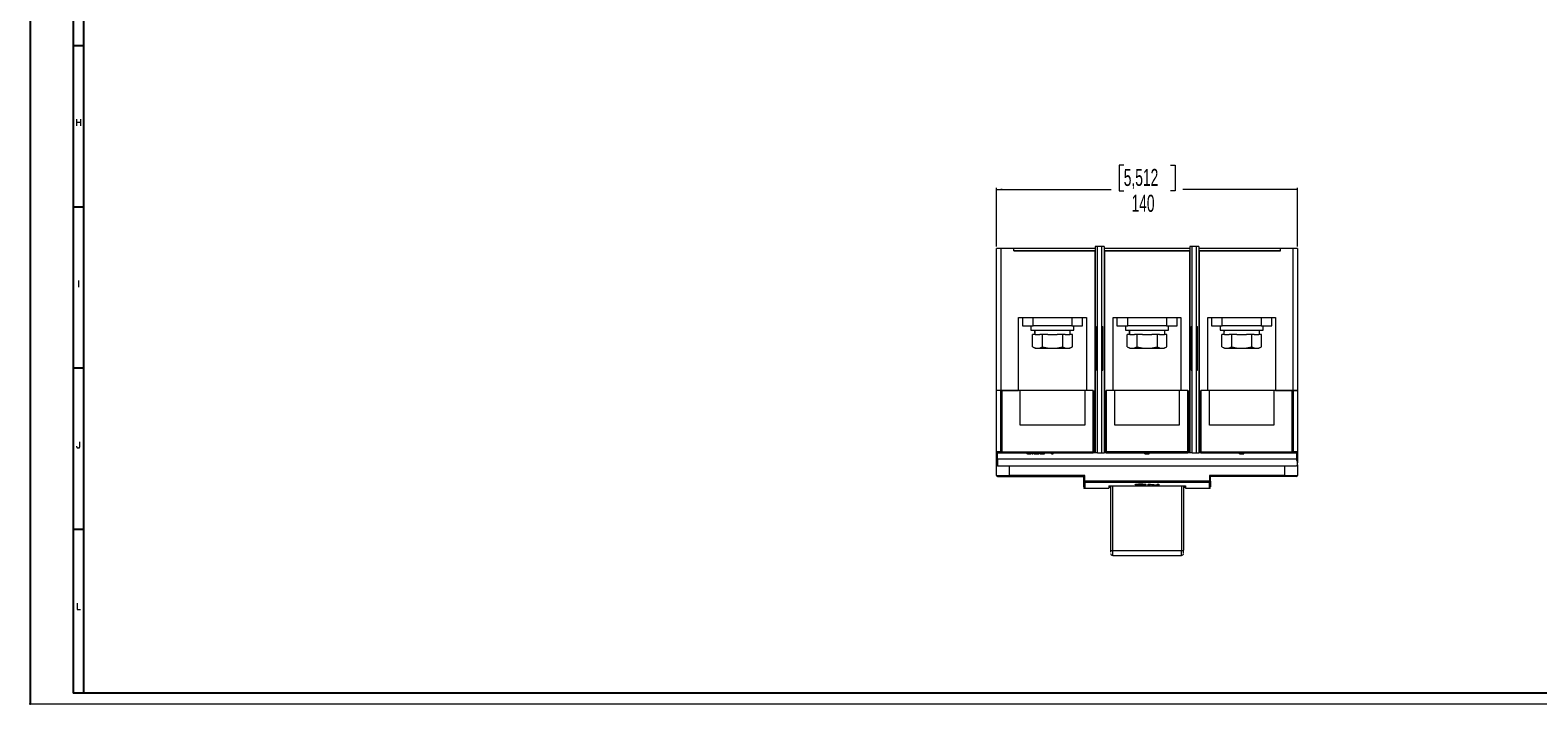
# Model space of a CAD drawing. Header units: millimetres. Extents: x 0 to 1189, y 0 to 841.
# Tile 1 of 10: x 0 to 701, y 0 to 313. Entities that reach past the tile are written whole.
import ezdxf

# ---------------------------------------------------------------- set-up
doc = ezdxf.new("R2010")
doc.units = ezdxf.units.MM
doc.header["$PDSIZE"] = -1
doc.layers.add('FORMATO', color=7, linetype='Continuous')
doc.styles.add('SLDTEXTSTYLE0', font='ROMANS')
doc.styles.add('SLDTEXTSTYLE1', font='TXT', dxfattribs={"width": 0.605})
doc.dimstyles.new('SLDDIMSTYLE0', dxfattribs={"dimtxt": 7.704956, "dimasz": 2.7, "dimexe": 0, "dimexo": 0.0625, "dimgap": 1.926239, "dimtad": 0, "dimdec": 1, "dimrnd": 1e-09, "dimzin": 12, "dimdsep": 46, "dimtxsty": 'SLDTEXTSTYLE1', "dimsah": 1, "dimcen": 0.09, "dimadec": 0, "dimazin": 3, "dimtfac": 1, "dimtdec": 3, "dimtofl": 0, "dimtmove": 0, "dimatfit": 3, "dimfxl": 1, "dimfrac": 2, "dimtolj": 1, "dimtzin": 12, "dimarcsym": 0})

# ---------------------------------------------------------------- blocks, each defined once
blk = doc.blocks.new('_D_7')
at = {"color": 7, "linetype": 'Continuous', "lineweight": 0}
for p, q in [((508.69, 250.49), (506.52, 250.49)), ((506.52, 250.49), (506.52, 238.5)), ((530.39, 250.49), (532.56, 250.49)), ((532.56, 250.49), (532.56, 238.5)), ((449.54, 212.7), (449.54, 239.95)), ((449.54, 239.2), (502.9, 239.2)), ((506.52, 238.5), (508.69, 238.5)), ((532.56, 238.5), (530.39, 238.5)), ((589.54, 239.2), (536.18, 239.2)), ((589.54, 212.7), (589.54, 239.95))]:
    blk.add_line(p, q, dxfattribs=at)
for points in [[(449.54, 239.2), (452.24, 238.85), (452.24, 239.55)], [(589.54, 239.2), (586.84, 239.55), (586.84, 238.85)]]:
    blk.add_solid(points, dxfattribs=at)
at = {"color": 7, "linetype": 'Continuous', "lineweight": 0, "char_height": 7.938, "attachment_point": 1, "style": 'SLDTEXTSTYLE1'}
for s, insert in [('5,512', (508.69, 248.73)), ('140', (512.31, 236.7))]:
    blk.add_mtext(s, dxfattribs=dict(at, insert=insert))

msp = doc.modelspace()

# ---------------------------------------------------------------- linework, layer by layer
at = {"color": 7, "linetype": 'Continuous', "lineweight": 15}
for p, q in [((451.54, 211.7), (449.54, 211.7)), ((449.54, 145.7), (449.54, 211.7)), ((451.54, 211.7), (451.54, 145.7)), ((457.54, 211.7), (451.54, 211.7)), ((452.34, 211.71), (452.34, 211.7)), ((452.34, 211.7), (452.34, 211.7)), ((495.44, 211.7), (457.54, 211.7)), ((457.54, 210.7), (457.54, 211.7)), ((495.44, 210.7), (457.54, 210.7)), ((457.54, 210.7), (495.29, 210.7)), ((495.29, 210.7), (495.29, 145.7)), ((495.44, 212.7), (495.44, 116.7)), ((496.54, 212.7), (495.44, 212.7)), ((498.54, 212.7), (496.54, 212.7)), ((496.54, 116.7), (496.54, 212.7)), ((498.54, 116.7), (498.54, 212.7)), ((499.64, 212.7), (498.54, 212.7)), ((499.64, 212.7), (499.64, 116.7)), ((539.44, 211.7), (499.64, 211.7)), ((539.44, 210.7), (499.64, 210.7)), ((499.79, 210.7), (539.29, 210.7)), ((499.79, 210.7), (499.79, 145.7)), ((539.29, 210.7), (539.29, 145.7)), ((539.44, 212.7), (539.44, 116.7)), ((540.54, 212.7), (539.44, 212.7)), ((540.54, 116.7), (540.54, 212.7)), ((542.54, 212.7), (540.54, 212.7)), ((542.54, 116.7), (542.54, 212.7)), ((543.64, 212.7), (542.54, 212.7)), ((543.64, 212.7), (543.64, 116.7)), ((581.54, 211.7), (543.64, 211.7)), ((581.54, 210.7), (543.64, 210.7)), ((543.79, 210.7), (581.54, 210.7)), ((543.79, 210.7), (543.79, 145.7)), ((581.54, 210.7), (581.54, 211.7)), ((587.54, 211.7), (581.54, 211.7)), ((586.74, 211.7), (586.74, 211.71)), ((586.74, 211.7), (586.74, 211.7)), ((587.54, 145.7), (587.54, 211.7)), ((589.54, 211.7), (587.54, 211.7)), ((589.54, 211.7), (589.54, 145.7)), ((459.79, 179.7), (491.29, 179.7)), ((459.79, 145.7), (459.79, 179.7)), ((461.54, 179.7), (461.54, 175.7)), ((461.54, 175.7), (466.54, 175.7)), ((465.54, 175.7), (465.54, 173.7)), ((466.54, 175.7), (466.54, 179.7)), ((484.54, 175.7), (466.54, 175.7)), ((484.54, 179.7), (484.54, 175.7)), ((484.54, 175.7), (489.54, 175.7)), ((485.54, 173.7), (485.54, 175.7)), ((489.54, 175.7), (489.54, 179.7)), ((491.29, 179.7), (491.29, 145.7)), ((496.04, 170.2), (496.04, 175.4)), ((496.04, 175.4), (496.54, 175.4)), ((498.54, 175.4), (499.04, 175.4)), ((499.04, 170.2), (499.04, 175.4)), ((503.79, 179.7), (535.29, 179.7)), ((503.79, 145.7), (503.79, 179.7)), ((505.54, 179.7), (505.54, 175.7)), ((505.54, 175.7), (510.54, 175.7)), ((509.54, 175.7), (509.54, 173.7)), ((510.54, 175.7), (510.54, 179.7)), ((528.54, 175.7), (510.54, 175.7)), ((528.54, 179.7), (528.54, 175.7)), ((528.54, 175.7), (533.54, 175.7)), ((529.54, 173.7), (529.54, 175.7)), ((533.54, 175.7), (533.54, 179.7)), ((535.29, 179.7), (535.29, 145.7)), ((540.04, 175.4), (540.54, 175.4)), ((540.04, 170.2), (540.04, 175.4)), ((542.54, 175.4), (543.04, 175.4)), ((543.04, 170.2), (543.04, 175.4)), ((547.79, 179.7), (579.29, 179.7)), ((547.79, 145.7), (547.79, 179.7)), ((549.54, 179.7), (549.54, 175.7)), ((549.54, 175.7), (554.54, 175.7)), ((553.54, 175.7), (553.54, 173.7)), ((554.54, 175.7), (554.54, 179.7)), ((572.54, 175.7), (554.54, 175.7)), ((572.54, 179.7), (572.54, 175.7)), ((572.54, 175.7), (577.54, 175.7)), ((573.54, 173.7), (573.54, 175.7)), ((577.54, 175.7), (577.54, 179.7)), ((579.29, 179.7), (579.29, 145.7)), ((465.54, 173.7), (475.54, 173.7)), ((466.3, 166.02), (466.3, 171.7)), ((467.52, 171.7), (466.3, 171.7)), ((467.25, 173.7), (467.25, 173.6)), ((467.52, 171.7), (469.71, 171.7)), ((470.92, 171.7), (469.71, 171.7)), ((470.92, 166.02), (470.92, 171.7)), ((473.35, 171.7), (470.92, 171.7)), ((473.35, 171.7), (477.73, 171.7)), ((475.54, 173.7), (485.54, 173.7)), ((480.16, 171.7), (477.73, 171.7)), ((480.16, 171.7), (480.16, 166.02)), ((481.37, 171.7), (480.16, 171.7)), ((481.37, 171.7), (483.57, 171.7)), ((484.78, 171.7), (483.57, 171.7)), ((483.84, 171.7), (483.84, 173.7)), ((484.78, 166.02), (484.78, 171.7)), ((496.04, 170.2), (496.54, 170.2)), ((496.04, 155.2), (496.04, 170.2)), ((498.54, 170.2), (499.04, 170.2)), ((499.04, 155.2), (499.04, 170.2)), ((509.54, 173.7), (519.54, 173.7)), ((510.3, 166.02), (510.3, 171.7)), ((511.52, 171.7), (510.3, 171.7)), ((511.25, 173.7), (511.25, 173.6)), ((511.52, 171.7), (513.71, 171.7)), ((514.92, 171.7), (513.71, 171.7)), ((514.92, 166.02), (514.92, 171.7)), ((517.35, 171.7), (514.92, 171.7)), ((517.35, 171.7), (521.73, 171.7)), ((519.54, 173.7), (529.54, 173.7)), ((524.16, 171.7), (521.73, 171.7)), ((524.16, 171.7), (524.16, 166.02)), ((525.37, 171.7), (524.16, 171.7)), ((525.37, 171.7), (527.57, 171.7)), ((528.78, 171.7), (527.57, 171.7)), ((527.84, 171.7), (527.84, 173.7)), ((528.78, 166.02), (528.78, 171.7)), ((540.04, 170.2), (540.54, 170.2)), ((540.04, 155.2), (540.04, 170.2)), ((542.54, 170.2), (543.04, 170.2)), ((543.04, 155.2), (543.04, 170.2)), ((553.54, 173.7), (563.54, 173.7)), ((554.3, 166.02), (554.3, 171.7)), ((555.52, 171.7), (554.3, 171.7)), ((555.25, 173.7), (555.25, 173.6)), ((555.52, 171.7), (557.71, 171.7)), ((558.92, 171.7), (557.71, 171.7)), ((558.92, 166.02), (558.92, 171.7)), ((561.35, 171.7), (558.92, 171.7)), ((561.35, 171.7), (565.73, 171.7)), ((563.54, 173.7), (573.54, 173.7)), ((568.16, 171.7), (565.73, 171.7)), ((568.16, 171.7), (568.16, 166.02)), ((569.37, 171.7), (568.16, 171.7)), ((569.37, 171.7), (571.57, 171.7)), ((572.78, 171.7), (571.57, 171.7)), ((571.84, 171.7), (571.84, 173.7)), ((572.78, 166.02), (572.78, 171.7)), ((466.3, 166.02), (467.54, 165.3)), ((467.54, 165.3), (468.61, 165.3)), ((468.61, 165.3), (475.54, 165.3)), ((475.54, 165.3), (482.47, 165.3)), ((482.47, 165.3), (483.54, 165.3)), ((483.54, 165.3), (484.78, 166.02)), ((510.3, 166.02), (511.54, 165.3)), ((511.54, 165.3), (512.61, 165.3)), ((512.61, 165.3), (519.54, 165.3)), ((519.54, 165.3), (526.47, 165.3)), ((526.47, 165.3), (527.54, 165.3)), ((527.54, 165.3), (528.78, 166.02)), ((554.3, 166.02), (555.54, 165.3)), ((555.54, 165.3), (556.61, 165.3)), ((556.61, 165.3), (563.54, 165.3)), ((563.54, 165.3), (570.47, 165.3)), ((570.47, 165.3), (571.54, 165.3)), ((571.54, 165.3), (572.78, 166.02)), ((496.04, 155.2), (496.54, 155.2)), ((498.54, 155.2), (499.04, 155.2)), ((540.04, 155.2), (540.54, 155.2)), ((542.54, 155.2), (543.04, 155.2)), ((495.44, 147.7), (495.29, 147.7)), ((499.79, 147.7), (499.64, 147.7)), ((539.44, 147.7), (539.29, 147.7)), ((543.79, 147.7), (543.64, 147.7)), ((449.54, 117.2), (449.54, 145.7)), ((451.54, 145.7), (449.54, 145.7)), ((451.54, 145.7), (449.54, 145.7)), ((451.54, 117.2), (451.54, 145.7)), ((451.54, 145.7), (459.79, 145.7)), ((452.04, 145.7), (452.04, 117.2)), ((460.54, 145.7), (452.04, 145.7)), ((460.54, 129.5), (460.54, 145.7)), ((490.54, 145.7), (460.54, 145.7)), ((490.54, 145.7), (490.54, 129.5)), ((494.54, 145.7), (490.54, 145.7)), ((494.54, 117.2), (494.54, 145.7)), ((495.04, 117.2), (495.04, 145.7)), ((500.04, 145.7), (500.04, 117.2)), ((500.54, 145.7), (500.54, 117.2)), ((504.54, 145.7), (500.54, 145.7)), ((504.54, 129.5), (504.54, 145.7)), ((534.54, 145.7), (504.54, 145.7)), ((534.54, 145.7), (534.54, 129.5)), ((538.54, 145.7), (534.54, 145.7)), ((538.54, 117.2), (538.54, 145.7)), ((539.04, 117.2), (539.04, 145.7)), ((544.04, 145.7), (544.04, 117.2)), ((544.54, 145.7), (544.54, 117.2)), ((548.54, 145.7), (544.54, 145.7)), ((548.54, 129.5), (548.54, 145.7)), ((578.54, 145.7), (548.54, 145.7)), ((578.54, 145.7), (578.54, 129.5)), ((587.04, 145.7), (578.54, 145.7)), ((579.29, 145.7), (587.54, 145.7)), ((587.04, 117.2), (587.04, 145.7)), ((587.54, 145.7), (587.54, 117.2)), ((587.54, 145.7), (589.54, 145.7)), ((589.54, 145.7), (587.54, 145.7)), ((589.54, 145.7), (589.54, 117.2)), ((490.54, 129.5), (460.54, 129.5)), ((534.54, 129.5), (504.54, 129.5)), ((578.54, 129.5), (548.54, 129.5)), ((451.54, 117.2), (449.54, 117.2)), ((449.54, 113.7), (449.54, 117.2)), ((450.04, 113.7), (449.54, 113.7)), ((449.54, 111.2), (449.54, 113.7)), ((450.04, 116.7), (452.04, 116.7)), ((450.04, 113.7), (450.04, 116.7)), ((450.04, 113.7), (450.04, 110.7)), ((589.04, 113.7), (450.04, 113.7)), ((451.54, 117.2), (452.04, 117.2)), ((452.04, 117.2), (494.54, 117.2)), ((452.04, 117.2), (452.04, 116.7)), ((452.04, 116.7), (494.54, 116.7)), ((463.54, 116.7), (463.54, 116.2)), ((463.89, 116.2), (463.54, 116.2)), ((463.89, 116.2), (463.89, 116.7)), ((463.89, 116.2), (465.64, 116.2)), ((465.64, 116.2), (465.64, 116.7)), ((466.11, 116.2), (466.11, 116.7)), ((466.11, 116.2), (466.46, 116.2)), ((466.46, 116.2), (466.46, 116.7)), ((466.93, 116.2), (466.93, 116.7)), ((466.93, 116.2), (467.45, 116.2)), ((467.45, 116.2), (467.45, 116.7)), ((467.45, 116.2), (468.91, 116.2)), ((468.91, 116.2), (468.91, 116.7)), ((468.91, 116.2), (469.26, 116.2)), ((469.26, 116.2), (469.26, 116.7)), ((469.73, 116.2), (469.73, 116.7)), ((469.73, 116.2), (471.83, 116.2)), ((471.83, 116.2), (471.83, 116.7)), ((475.09, 116.2), (475.09, 116.7)), ((475.09, 116.2), (475.44, 116.2)), ((475.44, 116.2), (475.44, 116.7)), ((475.44, 116.2), (475.79, 116.2)), ((475.79, 116.2), (475.79, 116.7)), ((494.54, 117.2), (495.04, 117.2)), ((494.54, 116.7), (494.54, 117.2)), ((495.44, 116.7), (494.54, 116.7)), ((496.54, 116.7), (495.44, 116.7)), ((496.54, 116.7), (498.54, 116.7)), ((498.54, 116.7), (499.64, 116.7)), ((500.54, 116.7), (499.64, 116.7)), ((500.04, 117.2), (500.54, 117.2)), ((538.54, 117.2), (500.54, 117.2)), ((500.54, 117.2), (500.54, 116.7)), ((500.54, 116.7), (538.54, 116.7)), ((518.49, 116.2), (518.49, 116.7)), ((518.49, 116.2), (518.55, 116.2)), ((518.55, 116.2), (518.55, 116.7)), ((518.55, 116.2), (518.61, 116.2)), ((518.61, 116.2), (518.61, 116.7)), ((518.61, 116.2), (518.84, 116.2)), ((518.84, 116.2), (518.84, 116.7)), ((518.84, 116.2), (519.08, 116.2)), ((519.08, 116.2), (519.08, 116.7)), ((519.08, 116.2), (519.48, 116.2)), ((519.48, 116.2), (519.48, 116.7)), ((519.48, 116.2), (519.6, 116.2)), ((519.6, 116.2), (519.6, 116.7)), ((519.6, 116.2), (520.01, 116.2)), ((520.01, 116.2), (520.01, 116.7)), ((520.01, 116.2), (520.24, 116.2)), ((520.24, 116.2), (520.24, 116.7)), ((520.24, 116.2), (520.48, 116.2)), ((520.48, 116.2), (520.48, 116.7)), ((520.48, 116.2), (520.53, 116.2)), ((520.53, 116.2), (520.53, 116.7)), ((520.53, 116.2), (520.59, 116.2)), ((520.59, 116.2), (520.59, 116.7)), ((538.54, 117.2), (539.04, 117.2)), ((538.54, 116.7), (538.54, 117.2)), ((539.44, 116.7), (538.54, 116.7)), ((540.54, 116.7), (539.44, 116.7)), ((540.54, 116.7), (542.54, 116.7)), ((542.54, 116.7), (543.64, 116.7)), ((544.54, 116.7), (543.64, 116.7)), ((544.04, 117.2), (544.54, 117.2)), ((544.54, 117.2), (587.04, 117.2)), ((544.54, 117.2), (544.54, 116.7)), ((544.54, 116.7), (587.04, 116.7)), ((562.49, 116.2), (562.49, 116.7)), ((562.49, 116.2), (564.48, 116.2)), ((564.48, 116.2), (564.48, 116.7)), ((564.48, 116.2), (564.59, 116.2)), ((564.59, 116.2), (564.59, 116.7)), ((587.04, 117.2), (587.54, 117.2)), ((587.04, 116.7), (587.04, 117.2)), ((587.04, 116.7), (589.04, 116.7)), ((589.54, 117.2), (587.54, 117.2)), ((589.04, 116.7), (589.04, 113.7)), ((589.54, 117.2), (589.54, 112.04)), ((449.54, 106.2), (449.54, 111.2)), ((449.54, 106.2), (455.54, 106.2)), ((450.04, 110.7), (589.04, 110.7)), ((450.04, 105.7), (455.54, 105.7)), ((455.54, 106.2), (455.54, 110.7)), ((490.54, 106.2), (455.54, 106.2)), ((455.54, 106.2), (455.54, 105.7)), ((455.54, 105.7), (490.04, 105.7)), ((490.04, 105.7), (490.54, 106.2)), ((490.04, 105.7), (490.04, 103.55)), ((490.54, 103.55), (490.54, 106.2)), ((583.54, 106.2), (548.54, 106.2)), ((548.54, 106.2), (548.54, 103.55)), ((548.54, 106.2), (549.04, 105.7)), ((583.54, 105.7), (549.04, 105.7)), ((549.04, 103.55), (549.04, 105.7)), ((583.54, 110.7), (583.54, 106.2)), ((583.54, 106.2), (583.54, 105.7)), ((583.54, 106.2), (589.54, 106.2)), ((589.04, 105.7), (583.54, 105.7)), ((589.54, 111.2), (589.54, 112.04)), ((589.54, 111.2), (589.54, 106.2)), ((490.04, 103.55), (490.04, 100.82)), ((490.54, 103.55), (490.54, 103.05)), ((548.54, 103.55), (490.54, 103.55)), ((490.54, 103.05), (548.54, 103.05)), ((490.54, 100.2), (501.74, 100.2)), ((501.74, 101.4), (501.74, 100.2)), ((501.74, 101.4), (537.34, 101.4)), ((502.54, 101.08), (501.74, 101.08)), ((502.54, 100.65), (501.74, 100.65)), ((502.54, 101.4), (502.54, 71.46)), ((514.04, 101.81), (514.04, 101.98)), ((514.17, 102.04), (514.17, 101.76)), ((514.42, 102.08), (514.42, 101.72)), ((514.79, 101.98), (514.79, 102.12)), ((514.79, 101.98), (514.79, 101.81)), ((514.92, 102.03), (514.92, 102.13)), ((514.92, 101.77), (514.92, 101.68)), ((515.17, 102.06), (515.17, 102.14)), ((515.42, 102.16), (516.04, 102.17)), ((515.42, 101.73), (515.42, 101.66)), ((516.04, 101.65), (515.42, 101.66)), ((515.54, 102.08), (515.54, 102.16)), ((516.04, 102.1), (515.54, 102.08)), ((515.54, 101.72), (516.04, 101.71)), ((516.04, 102.17), (517.04, 102.17)), ((516.04, 102.1), (516.04, 102.17)), ((517.04, 102.1), (516.04, 102.1)), ((516.04, 101.71), (517.04, 101.71)), ((516.04, 101.71), (516.04, 101.65)), ((517.04, 101.65), (516.04, 101.65)), ((517.04, 102.17), (517.67, 102.16)), ((517.04, 102.17), (517.04, 102.1)), ((517.54, 102.08), (517.04, 102.1)), ((517.04, 101.71), (517.54, 101.72)), ((517.04, 101.71), (517.04, 101.65)), ((517.67, 101.66), (517.04, 101.65)), ((517.54, 102.08), (517.54, 102.16)), ((517.67, 101.73), (517.67, 101.66)), ((517.92, 102.06), (517.92, 102.14)), ((518.17, 102.03), (518.17, 102.13)), ((518.17, 101.77), (518.17, 101.68)), ((518.29, 101.98), (518.29, 102.12)), ((518.29, 101.81), (518.29, 101.98)), ((518.67, 102.08), (518.67, 101.72)), ((518.92, 102.04), (518.92, 101.76)), ((519.04, 101.98), (519.04, 101.81)), ((520.04, 102.17), (521.17, 102.17)), ((520.04, 101.65), (520.04, 102.17)), ((520.79, 101.65), (520.04, 101.65)), ((520.79, 102.17), (520.79, 102.1)), ((520.79, 102.1), (520.79, 101.65)), ((523.92, 101.77), (523.92, 101.65)), ((525.04, 101.65), (523.92, 101.65)), ((524.29, 102.17), (525.04, 102.17)), ((524.29, 101.72), (524.29, 102.17)), ((525.04, 102.17), (525.04, 101.65)), ((536.54, 101.4), (536.54, 71.46)), ((537.34, 101.08), (536.54, 101.08)), ((537.34, 100.65), (536.54, 100.65)), ((537.34, 101.4), (537.34, 100.2)), ((537.34, 100.2), (548.54, 100.2)), ((548.54, 103.05), (548.54, 103.55)), ((548.54, 103.55), (549.04, 103.55)), ((549.04, 103.55), (549.04, 100.82)), ((502.54, 71.46), (502.54, 70.48)), ((535.54, 71.2), (503.54, 71.2)), ((536.54, 70.25), (536.54, 71.46)), ((502.54, 70), (502.54, 70.02)), ((503.54, 68.97), (535.54, 68.97))]:
    msp.add_line(p, q, dxfattribs=at)
at = {"color": 1, "linetype": 'Continuous', "lineweight": 15}
for p, q in [((490.54, 103.05), (490.54, 100.2)), ((503.54, 71.2), (503.54, 101.4)), ((535.54, 101.4), (535.54, 71.2)), ((548.54, 100.2), (548.54, 103.05)), ((535.54, 68.97), (535.54, 71.2))]:
    msp.add_line(p, q, dxfattribs=at)
at = {"color": 7, "linetype": 'Continuous', "lineweight": 15, "flags": 128}
for points in [[(466.3, 166.02), (467.44, 165.5), (468.61, 165.3)], [(468.61, 165.3), (469.77, 165.49), (470.92, 166.02)], [(470.92, 166.02), (473.19, 165.5), (475.54, 165.3)], [(475.54, 165.3), (477.85, 165.49), (480.16, 166.02)], [(480.16, 166.02), (481.29, 165.5), (482.47, 165.3)], [(482.47, 165.3), (483.62, 165.49), (484.78, 166.02)], [(510.3, 166.02), (511.44, 165.5), (512.61, 165.3)], [(512.61, 165.3), (513.77, 165.49), (514.92, 166.02)], [(514.92, 166.02), (517.19, 165.5), (519.54, 165.3)], [(519.54, 165.3), (521.85, 165.49), (524.16, 166.02)], [(524.16, 166.02), (525.29, 165.5), (526.47, 165.3)], [(526.47, 165.3), (527.62, 165.49), (528.78, 166.02)], [(554.3, 166.02), (555.44, 165.5), (556.61, 165.3)], [(556.61, 165.3), (557.77, 165.49), (558.92, 166.02)], [(558.92, 166.02), (561.19, 165.5), (563.54, 165.3)], [(563.54, 165.3), (565.85, 165.49), (568.16, 166.02)], [(568.16, 166.02), (569.29, 165.5), (570.47, 165.3)], [(570.47, 165.3), (571.62, 165.49), (572.78, 166.02)], [(589.54, 111.2), (589.48, 110.96), (589.2, 110.73), (589.05, 110.7), (589.04, 110.7)], [(490.04, 103.55), (490.08, 103.55), (490.19, 103.55), (490.35, 103.55), (490.54, 103.55)]]:
    msp.add_lwpolyline(points, dxfattribs=at)
at = {"color": 1, "linetype": 'Continuous', "lineweight": 15, "flags": 128}
msp.add_lwpolyline([(503.54, 68.97), (503.54, 69), (503.54, 69.15), (503.54, 69.4), (503.54, 69.74), (503.54, 70.17), (503.54, 70.66), (503.54, 71.2)], dxfattribs=at)
at = {"color": 7, "linetype": 'Continuous', "lineweight": 15}
for centre, radius, start, end in [((450.04, 117.2), 0.5, 180, 270), ((452.04, 117.2), 0.5, 180, 270), ((494.54, 117.2), 0.5, 270, 0), ((500.54, 117.2), 0.5, 180, 270), ((538.54, 117.2), 0.5, 270, 0), ((544.54, 117.2), 0.5, 180, 270), ((587.04, 117.2), 0.5, 270, 0), ((589.04, 117.2), 0.5, 270, 360), ((583.71, 111.19), 5.89, 8.32366, 25.23365), ((450.04, 111.2), 0.5, 180, 270), ((450.04, 106.2), 0.5, 180, 270), ((589.04, 106.2), 0.5, 270, 0), ((490.54, 103.55), 0.498, 180.15372, 270.18126), ((490.54, 100.7), 0.5, 180, 270), ((548.54, 103.55), 0.498, 269.81855, 359.81739), ((548.54, 100.7), 0.5, 270, 0), ((503.31, 72.38), 1.2, 230.21617, 281.26304), ((535.78, 72.38), 1.2, 258.73696, 309.78383), ((503.54, 69.97), 1, 180, 270), ((535.54, 69.97), 1, 270, 0)]:
    msp.add_arc(centre, radius, start, end, dxfattribs=at)
for centre, major_axis, ratio, start_param, end_param in [((475.54, 173.6), (0, 22.79), 0.36397, 1.570796, 1.654283), ((475.54, 169.8), (0, 22.79), 0.36397, 1.398804, 1.48731), ((519.54, 173.6), (0, 22.79), 0.36397, 1.570796, 1.654283), ((519.54, 169.8), (0, 22.79), 0.36397, 1.398804, 1.48731), ((563.54, 173.6), (0, 22.79), 0.36397, 1.570796, 1.654283), ((563.54, 169.8), (0, 22.79), 0.36397, 1.398804, 1.48731), ((506.22, 550.1), (0, 449.9), 0.195833, 3.230524, 3.231949), ((521.49, 550.1), (0, 449.9), 0.195833, 3.056933, 3.058357), ((494.29, 550.1), (0, 449.9), 0.489583, 3.231949, 3.233088), ((532.48, 550.1), (0, 449.9), 0.489583, 3.058357, 3.059496), ((474.17, 550.1), (0, 449.9), 0.979167, 3.233088, 3.234228), ((550.54, 550.1), (0, 449.9), 0.979167, 3.059496, 3.060635), ((505.01, 550.1), (0, 449.9), 0.244792, 3.230524, 3.231664), ((524.1, 550.1), (0, 449.9), 0.244792, 3.056933, 3.058072), ((433.42, 550.1), (881.05, 0), 0.510638, 4.805025, 4.805595), ((488.5, 550.1), (0, 449.9), 0.652777, 3.231664, 3.232519), ((539.42, 550.1), (0, 449.9), 0.652778, 3.058072, 3.058927), ((586.17, 550.1), (881.05, 0), 0.510638, 4.631431, 4.632001), ((455.17, 550.1), (660.79, 0), 0.680851, 4.803315, 4.803885), ((569.73, 550.1), (660.79, 0), 0.680851, 4.629723, 4.630292), ((577.92, 550.1), (660.79, 0), 0.680851, 4.620893, 4.621463), ((463.35, 550.1), (660.79, 0), 0.680851, 4.794486, 4.795055), ((599.67, 550.1), (881.05, 0), 0.510638, 4.619183, 4.619753), ((446.92, 550.1), (881.05, 0), 0.510638, 4.792777, 4.793347), ((544.58, 550.1), (0, 449.9), 0.652778, 3.050667, 3.051522), ((493.67, 550.1), (0, 449.9), 0.652778, 3.224259, 3.225113), ((558.92, 550.1), (0, 449.9), 0.979167, 3.048957, 3.050097), ((528.07, 550.1), (0, 449.9), 0.244791, 3.051522, 3.052661), ((508.98, 550.1), (0, 449.9), 0.244791, 3.225113, 3.226252), ((482.54, 550.1), (0, 449.9), 0.979166, 3.22255, 3.223689), ((538.79, 550.1), (0, 449.9), 0.489584, 3.050097, 3.051237), ((500.6, 550.1), (0, 449.9), 0.489584, 3.223689, 3.224828), ((526.87, 550.1), (0, 449.9), 0.195833, 3.051237, 3.052661), ((511.59, 550.1), (0, 449.9), 0.195833, 3.224828, 3.226252), ((545.41, 550.1), (0, 449.9), 0.597053, 3.049812, 3.061489), ((546.87, 550.1), (0, 449.9), 0.611979, 3.048102, 3.059496)]:
    msp.add_ellipse(centre, major_axis=major_axis, ratio=ratio, start_param=start_param, end_param=end_param, dxfattribs=at)
at = {"layer": 'FORMATO'}
for p, q in [((0, 841), (0, 0)), ((20, 831), (20, 5)), ((25, 5), (25, 831)), ((25, 306), (20, 306)), ((25, 231), (20, 231)), ((25, 156), (20, 156)), ((25, 81), (20, 81)), ((25, 5), (20, 5)), ((1181.52, 5), (22.52, 5))]:
    msp.add_line(p, q, dxfattribs=at)
at = {"layer": 'FORMATO', "lineweight": 0}
msp.add_line((0, 0), (1189, 0), dxfattribs=at)
at = {"layer": 'FORMATO', "color": 7}
msp.add_point((0, 0), dxfattribs=at)

# ---------------------------------------------------------------- texts
at = {"layer": 'FORMATO', "char_height": 3, "attachment_point": 2, "style": 'SLDTEXTSTYLE0'}
for s, insert in [('H', (22.48, 271.8)), ('I', (22.49, 196.8)), ('J', (22.49, 121.8)), ('L', (22.51, 46.8))]:
    msp.add_mtext(s, dxfattribs=dict(at, insert=insert))

# ---------------------------------------------------------------- dimensions: what is measured, and where the dimension line sits
at = {"color": 7, "linetype": 'Continuous', "lineweight": 0}
dim = msp.add_linear_dim(base=(449.54, 239.2), p1=(589.54, 211.7), p2=(449.54, 211.7), dimstyle='SLDDIMSTYLE0', dxfattribs=at)
dim.commit()
dim.dimension.update_dxf_attribs({"geometry": '_D_7', "text_midpoint": (519.54, 239.2), "dimtype": 160})

doc.saveas('drawing.dxf')
